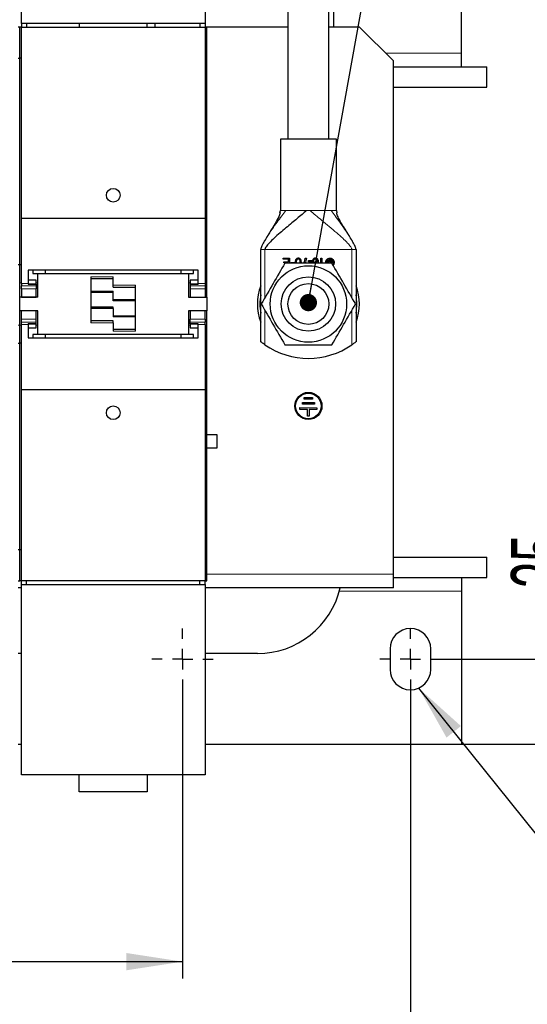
# Model space of a CAD drawing. Header units: millimetres. Extents: x 5 to 418, y 2 to 292.
# Tile 5 of 31: x 126 to 156, y 61 to 119. Entities that reach past the tile are written whole.
import ezdxf

# ---------------------------------------------------------------- set-up
doc = ezdxf.new("R2010")
doc.units = ezdxf.units.MM
doc.layers.add('SLD-0', color=7, linetype='Continuous')
doc.styles.add('SLDTEXTSTYLE0', font='TXT', dxfattribs={"width": 0.605})
doc.dimstyles.new('SLDDIMSTYLE0', dxfattribs={"dimtxt": 3.5, "dimasz": 3.302, "dimexe": 0, "dimexo": 0.0625, "dimgap": 0.875, "dimtad": 1, "dimlfac": 5, "dimrnd": 1e-09, "dimzin": 12, "dimdsep": 46, "dimtxsty": 'SLDTEXTSTYLE0', "dimsah": 1, "dimcen": 0.09, "dimadec": 0, "dimazin": 3, "dimtfac": 1, "dimtofl": 0, "dimtmove": 0, "dimatfit": 3, "dimfxl": 1, "dimfrac": 2, "dimtolj": 1, "dimtzin": 12, "dimarcsym": 0})
doc.dimstyles.new('SLDDIMSTYLE2', dxfattribs={"dimtxt": 3.5, "dimasz": 3.302, "dimexe": 0, "dimexo": 0.0625, "dimgap": 0.875, "dimtad": 1, "dimlfac": 5, "dimrnd": 1e-09, "dimzin": 12, "dimdsep": 46, "dimtxsty": 'SLDTEXTSTYLE0', "dimsah": 1, "dimcen": 0.09, "dimadec": 0, "dimazin": 3, "dimtfac": 1, "dimtmove": 0, "dimatfit": 0, "dimfxl": 1, "dimfrac": 2, "dimtolj": 1, "dimtzin": 12, "dimarcsym": 0})
doc.dimstyles.new('SLDDIMSTYLE3', dxfattribs={"dimtxt": 0.18, "dimasz": 3.302, "dimexe": 0, "dimexo": 0.0625, "dimgap": 0, "dimtad": 0, "dimtih": 1, "dimtoh": 1, "dimdec": 0, "dimrnd": 1e-09, "dimzin": 0, "dimdsep": 46, "dimtxsty": 'Standard', "dimsah": 1, "dimcen": 0.09, "dimadec": 0, "dimazin": 0, "dimtfac": 3.302, "dimtdec": 0, "dimtofl": 0, "dimtmove": 0, "dimatfit": 3, "dimfxl": 1, "dimfrac": 2, "dimtolj": 1, "dimtzin": 0, "dimarcsym": 0})
doc.dimstyles.new('SLDDIMSTYLE4', dxfattribs={"dimtxt": 0.18, "dimasz": 1.016, "dimexe": 0, "dimexo": 0.0625, "dimgap": 0, "dimtad": 0, "dimtih": 1, "dimtoh": 1, "dimdec": 0, "dimrnd": 1e-09, "dimzin": 0, "dimdsep": 46, "dimtxsty": 'Standard', "dimblk1": 'DOT', "dimblk2": 'DOT', "dimsah": 1, "dimcen": 0.09, "dimadec": 0, "dimazin": 0, "dimtfac": 1.016, "dimtdec": 0, "dimtofl": 0, "dimtmove": 0, "dimatfit": 3, "dimldrblk": 'DOT', "dimfxl": 1, "dimfrac": 2, "dimtolj": 1, "dimtzin": 0, "dimarcsym": 0})

# ---------------------------------------------------------------- blocks, each defined once
blk = doc.blocks.new('_D_6')
at = {"layer": 'SLD-0', "color": 7}
for p, q in [((72.267, 79.426), (72.267, 62.426)), ((135.467, 79.426), (135.467, 62.426)), ((72.267, 63.426), (135.467, 63.426))]:
    blk.add_line(p, q, dxfattribs=at)
for points in [[(72.267, 63.426), (75.569, 62.918), (75.569, 63.934)], [(135.467, 63.426), (132.165, 63.934), (132.165, 62.918)]]:
    blk.add_solid(points, dxfattribs=at)
at = {"layer": 'SLD-0', "color": 7, "insert": (99.856, 67.937), "char_height": 3.5, "attachment_point": 1, "style": 'SLDTEXTSTYLE0'}
blk.add_mtext('316', dxfattribs=at)
blk = doc.blocks.new('_D_7')
at = {"layer": 'SLD-0', "color": 7}
for p, q in [((58.867, 79.426), (58.867, 55.454)), ((148.867, 79.426), (148.867, 55.454)), ((58.867, 56.454), (148.867, 56.454))]:
    blk.add_line(p, q, dxfattribs=at)
for points in [[(58.867, 56.454), (62.169, 55.946), (62.169, 56.962)], [(148.867, 56.454), (145.565, 56.962), (145.565, 55.946)]]:
    blk.add_solid(points, dxfattribs=at)
at = {"layer": 'SLD-0', "color": 7, "insert": (99.856, 60.966), "char_height": 3.5, "attachment_point": 1, "style": 'SLDTEXTSTYLE0'}
blk.add_mtext('450', dxfattribs=at)
blk = doc.blocks.new('_D_8')
at = {"layer": 'SLD-0', "color": 7}
for p, q in [((150.667, 120.886), (166.083, 120.886)), ((165.083, 120.886), (165.083, 81.226)), ((150.667, 81.226), (166.083, 81.226))]:
    blk.add_line(p, q, dxfattribs=at)
for points in [[(165.083, 120.886), (164.575, 117.584), (165.591, 117.584)], [(165.083, 81.226), (165.591, 84.528), (164.575, 84.528)]]:
    blk.add_solid(points, dxfattribs=at)
at = {"layer": 'SLD-0', "color": 7, "insert": (160.571, 95.04), "char_height": 3.5, "attachment_point": 1, "rotation": 90, "style": 'SLDTEXTSTYLE0'}
blk.add_mtext('198,3', dxfattribs=at)
blk = doc.blocks.new('_D_9')
at = {"layer": 'SLD-0', "color": 7}
for p, q in [((159.296, 81.226), (159.296, 90.741)), ((150.667, 81.226), (160.296, 81.226)), ((159.296, 76.226), (159.296, 81.226)), ((151.867, 76.226), (160.296, 76.226)), ((159.296, 76.226), (159.296, 69.876))]:
    blk.add_line(p, q, dxfattribs=at)
for points in [[(159.296, 81.226), (159.804, 84.528), (158.788, 84.528)], [(159.296, 76.226), (158.788, 72.924), (159.804, 72.924)]]:
    blk.add_solid(points, dxfattribs=at)
at = {"layer": 'SLD-0', "color": 7, "insert": (154.784, 85.394), "char_height": 3.5, "attachment_point": 1, "rotation": 90, "style": 'SLDTEXTSTYLE0'}
blk.add_mtext('25', dxfattribs=at)
blk = doc.blocks.new('_Dot')
at = {"color": 0, "linetype": 'ByBlock', "lineweight": -2}
blk.add_line((-0.5, 0), (-1, 0), dxfattribs=at)
at = {"color": 0, "linetype": 'ByBlock', "const_width": 0.5}
blk.add_lwpolyline([(-0.25, 0, 1), (0.25, 0, 1)], format="xyb", close=True, dxfattribs=at)
blk = doc.blocks.new('SW_CENTERMARKSYMBOL_1')
at = {"layer": 'SLD-0', "color": 0}
for p, q in [((0, 1.2), (0, 1.8)), ((0, 0), (0, 0.6)), ((-1.2, 0), (-1.8, 0)), ((0, 0), (-0.6, 0)), ((0, 0), (0, -0.6)), ((0, 0), (0.6, 0)), ((1.2, 0), (1.8, 0)), ((0, -1.2), (0, -1.8))]:
    blk.add_line(p, q, dxfattribs=at)
blk = doc.blocks.new('SW_CENTERMARKSYMBOL_4')
at = {"layer": 'SLD-0', "color": 0}
for p, q in [((0, 1.2), (0, 1.8)), ((0, 0), (0, 0.6)), ((-1.2, 0), (-1.8, 0)), ((0, 0), (-0.6, 0)), ((0, 0), (0, -0.6)), ((0, 0), (0.6, 0)), ((1.2, 0), (1.8, 0)), ((0, -1.2), (0, -1.8))]:
    blk.add_line(p, q, dxfattribs=at)

msp = doc.modelspace()

# ---------------------------------------------------------------- linework, layer by layer
at = {"color": 7, "linetype": 'Continuous', "lineweight": 25}
for p, q in [((141.6666, 139.0215), (141.6666, 111.8257)), ((144.0666, 111.8257), (144.0666, 139.0215)), ((125.9866, 118.6257), (125.9866, 129.8257)), ((136.7866, 129.8257), (136.7866, 118.6257)), ((144.3666, 118.4257), (144.3666, 126.6557)), ((151.8666, 116.8857), (151.8666, 125.8857)), ((125.8866, 118.4257), (125.7866, 118.4257)), ((125.9866, 118.4257), (125.8866, 118.4257)), ((125.8866, 116.5957), (125.8866, 118.4257)), ((136.7866, 118.6257), (125.9866, 118.6257)), ((125.9866, 118.6257), (125.9866, 118.4257)), ((125.9866, 118.4257), (136.7866, 118.4257)), ((125.9866, 107.1853), (125.9866, 118.4257)), ((126.2866, 118.6257), (126.2866, 118.4257)), ((129.3866, 118.6257), (129.3866, 118.4257)), ((133.3866, 118.4257), (133.3866, 118.6257)), ((133.8593, 118.4257), (133.8593, 118.6257)), ((136.4866, 118.6257), (136.4866, 118.4257)), ((136.7866, 118.6257), (136.7866, 118.4257)), ((136.7866, 118.4257), (136.7866, 107.1853)), ((136.8866, 118.4257), (136.7866, 118.4257)), ((136.8866, 116.5957), (136.8866, 118.4257)), ((141.6666, 118.4257), (136.8866, 118.4257)), ((145.8666, 118.4257), (144.0666, 118.4257)), ((147.8666, 116.4257), (145.8666, 118.4257)), ((125.7866, 116.5957), (125.8866, 116.5957)), ((125.8866, 104.4279), (125.8866, 116.5957)), ((125.9866, 116.5957), (125.8866, 116.5957)), ((136.7866, 116.5957), (136.8866, 116.5957)), ((136.8866, 104.4279), (136.8866, 116.5957)), ((151.8666, 116.0857), (151.8666, 116.8857)), ((147.8666, 86.2257), (147.8666, 116.4257)), ((147.8666, 116.0857), (153.3666, 116.0857)), ((153.3666, 114.8857), (153.3666, 116.0857)), ((147.8666, 114.8857), (153.3666, 114.8857)), ((141.2166, 111.8257), (141.2166, 107.6257)), ((144.5166, 111.8257), (141.2166, 111.8257)), ((144.5166, 107.6257), (144.5166, 111.8257)), ((141.1902, 107.4967), (141.2166, 107.6257)), ((144.5166, 107.6257), (144.5444, 107.4971)), ((125.9866, 107.1853), (136.7866, 107.1853)), ((125.9866, 103.3389), (125.9866, 107.1853)), ((136.7866, 107.1853), (136.7866, 103.3389)), ((140.0666, 99.903), (140.0666, 105.3257)), ((145.6666, 105.3257), (145.6666, 99.903)), ((125.8866, 104.4279), (125.7866, 104.4279)), ((125.9866, 104.4279), (125.8866, 104.4279)), ((125.8866, 103.3793), (125.8866, 104.4279)), ((136.8866, 104.4279), (136.7866, 104.4279)), ((136.8866, 103.3793), (136.8866, 104.4279)), ((141.3866, 104.8266), (141.7601, 104.8266)), ((141.3866, 104.7675), (141.3866, 104.8266)), ((141.6938, 104.7675), (141.3866, 104.7675)), ((141.4167, 104.5976), (141.6938, 104.5976)), ((141.4167, 104.5385), (141.4167, 104.5976)), ((141.4484, 104.5385), (141.4167, 104.5385)), ((141.6938, 104.5976), (141.6938, 104.7675)), ((141.7601, 104.8266), (141.7601, 104.5257)), ((141.8273, 104.5257), (141.8273, 104.5628)), ((141.8273, 104.5628), (142.0736, 104.5628)), ((142.0736, 104.5628), (142.0736, 104.5257)), ((142.1121, 104.5257), (142.1071, 104.58)), ((142.3697, 104.58), (142.3655, 104.5257)), ((142.6605, 104.689), (142.6841, 104.8266)), ((142.6841, 104.8266), (142.7473, 104.8266)), ((142.872, 104.6764), (143.061, 104.6764)), ((142.872, 104.6147), (142.872, 104.6764)), ((143.061, 104.6147), (142.872, 104.6147)), ((143.061, 104.6764), (143.061, 104.6147)), ((143.4448, 104.5926), (143.4376, 104.5257)), ((143.5995, 104.8266), (143.6608, 104.8266)), ((143.5995, 104.5257), (143.5995, 104.8266)), ((143.6608, 104.8266), (143.6608, 104.5257)), ((143.965, 104.5602), (144.0288, 104.7594)), ((144.015, 104.5602), (143.965, 104.5602)), ((144.0609, 104.7038), (144.0265, 104.5964)), ((144.0265, 104.5964), (144.0702, 104.5964)), ((144.0288, 104.7594), (144.0881, 104.7814)), ((144.0702, 104.5964), (144.0381, 104.5087)), ((144.1025, 104.5257), (144.0609, 104.7038)), ((144.0881, 104.7814), (144.1329, 104.602)), ((144.1329, 104.602), (144.1795, 104.7814)), ((144.2027, 104.7001), (144.1601, 104.5257)), ((144.1795, 104.7814), (144.234, 104.762)), ((144.1877, 104.5964), (144.2254, 104.5964)), ((144.1971, 104.5538), (144.1877, 104.5964)), ((144.237, 104.5538), (144.1971, 104.5538)), ((144.2254, 104.5964), (144.2027, 104.7001)), ((144.234, 104.762), (144.2887, 104.5465)), ((136.3866, 104.1263), (126.3866, 104.1263)), ((126.3866, 104.1263), (126.3866, 103.3389)), ((126.6566, 104.1263), (126.6566, 103.9257)), ((126.6566, 103.9257), (126.9566, 103.9257)), ((126.9566, 102.5257), (126.9566, 103.9257)), ((126.9566, 103.9257), (135.8166, 103.9257)), ((127.3866, 104.1263), (127.3866, 103.9257)), ((130.0666, 103.7257), (130.0666, 101.0257)), ((131.3866, 103.2257), (131.3866, 103.7257)), ((135.3866, 103.9257), (135.3866, 104.1263)), ((135.8166, 103.9257), (135.8166, 102.5257)), ((135.8166, 103.9257), (136.1166, 103.9257)), ((136.1166, 103.9257), (136.1166, 104.1263)), ((136.3866, 103.3389), (136.3866, 104.1263)), ((125.8866, 102.5257), (125.8866, 103.3793)), ((125.9866, 103.3389), (125.9866, 103.1975)), ((125.9866, 103.0257), (125.9866, 103.1975)), ((126.8566, 103.5207), (126.3866, 103.5207)), ((126.3866, 103.3389), (126.3866, 103.2881)), ((126.3866, 103.3053), (126.8566, 103.3053)), ((126.3866, 103.2881), (126.8566, 103.2881)), ((126.8566, 103.3053), (126.8566, 103.5207)), ((126.8566, 103.2881), (126.8566, 103.3053)), ((126.8566, 103.2881), (126.8566, 103.1975)), ((126.8566, 103.1975), (126.8566, 103.0257)), ((130.0666, 103.6257), (131.3866, 103.6257)), ((131.3866, 103.1257), (131.3866, 103.2257)), ((132.7066, 100.5257), (132.7066, 103.2257)), ((136.3866, 103.5207), (135.9166, 103.5207)), ((135.9166, 103.5207), (135.9166, 103.3053)), ((135.9166, 103.3053), (135.9166, 103.2881)), ((135.9166, 103.3053), (136.3866, 103.3053)), ((135.9166, 103.2881), (135.9166, 103.1975)), ((135.9166, 103.2881), (136.3866, 103.2881)), ((135.9166, 103.1975), (135.9166, 103.0257)), ((136.3866, 103.3389), (136.3866, 103.2881)), ((136.7866, 103.3389), (136.7866, 103.1975)), ((136.7866, 103.1975), (136.7866, 103.0257)), ((136.8866, 102.5257), (136.8866, 103.3793)), ((125.9866, 103.0257), (125.9866, 102.5307)), ((126.8566, 102.5307), (126.8566, 103.0257)), ((130.0666, 102.8157), (131.3866, 102.8157)), ((131.3866, 103.1257), (132.7066, 103.1257)), ((131.3866, 102.3822), (131.3866, 102.8822)), ((135.9166, 103.0257), (135.9166, 102.5307)), ((136.7866, 103.0257), (136.7866, 102.5307)), ((126.9566, 102.5257), (125.8866, 102.5257)), ((125.8866, 101.7257), (125.8866, 102.5257)), ((125.9866, 102.5307), (126.8566, 102.5307)), ((131.3866, 102.3631), (131.3866, 102.3822)), ((131.3866, 102.3157), (131.3866, 102.3631)), ((132.7066, 102.3157), (131.3866, 102.3157)), ((135.8166, 102.5257), (136.8866, 102.5257)), ((135.9166, 102.5307), (136.7866, 102.5307)), ((136.8866, 102.5257), (136.8866, 101.7257)), ((126.9566, 101.7257), (125.8866, 101.7257)), ((125.8866, 100.8722), (125.8866, 101.7257)), ((126.8566, 101.7207), (125.9866, 101.7207)), ((125.9866, 101.2257), (125.9866, 101.7207)), ((126.8566, 101.2257), (126.8566, 101.7207)), ((126.9566, 100.3257), (126.9566, 101.7257)), ((131.3866, 101.9357), (130.0666, 101.9357)), ((131.3866, 101.8884), (131.3866, 101.9357)), ((131.3866, 101.8693), (131.3866, 101.8884)), ((131.3866, 101.8693), (131.3866, 101.3693)), ((131.3866, 101.4357), (132.7066, 101.4357)), ((136.8866, 101.7257), (135.8166, 101.7257)), ((135.8166, 101.7257), (135.8166, 100.3257)), ((136.7866, 101.7207), (135.9166, 101.7207)), ((135.9166, 101.7207), (135.9166, 101.2257)), ((136.7866, 101.2257), (136.7866, 101.7207)), ((136.8866, 100.8722), (136.8866, 101.7257)), ((125.8866, 99.8236), (125.8866, 100.8722)), ((125.9866, 101.054), (125.9866, 101.2257)), ((125.9866, 100.9126), (125.9866, 101.054)), ((125.9866, 97.0662), (125.9866, 100.9126)), ((126.8566, 100.9634), (126.3866, 100.9634)), ((126.3866, 100.9126), (126.3866, 100.9634)), ((126.8566, 100.9462), (126.3866, 100.9462)), ((126.3866, 100.9126), (126.3866, 100.1252)), ((126.8566, 101.054), (126.8566, 101.2257)), ((126.8566, 100.9634), (126.8566, 101.054)), ((126.8566, 100.9462), (126.8566, 100.9634)), ((126.8566, 100.7307), (126.8566, 100.9462)), ((131.3866, 101.1257), (130.0666, 101.1257)), ((131.3866, 101.0257), (131.3866, 101.1257)), ((131.3866, 101.0257), (131.3866, 100.5257)), ((135.9166, 101.054), (135.9166, 101.2257)), ((135.9166, 100.9634), (135.9166, 101.054)), ((136.3866, 100.9634), (135.9166, 100.9634)), ((135.9166, 100.9634), (135.9166, 100.9462)), ((136.3866, 100.9462), (135.9166, 100.9462)), ((135.9166, 100.9462), (135.9166, 100.7307)), ((136.3866, 100.9126), (136.3866, 100.9634)), ((136.3866, 100.1252), (136.3866, 100.9126)), ((136.7866, 101.2257), (136.7866, 101.054)), ((136.7866, 100.9126), (136.7866, 101.054)), ((136.7866, 100.9126), (136.7866, 97.0662)), ((136.8866, 99.8236), (136.8866, 100.8722)), ((126.3866, 100.7307), (126.8566, 100.7307)), ((126.9566, 100.3257), (126.6566, 100.3257)), ((126.6566, 100.3257), (126.6566, 100.1252)), ((135.8166, 100.3257), (126.9566, 100.3257)), ((127.3866, 100.3257), (127.3866, 100.1252)), ((132.7066, 100.6257), (131.3866, 100.6257)), ((135.3866, 100.1252), (135.3866, 100.3257)), ((136.1166, 100.3257), (135.8166, 100.3257)), ((135.9166, 100.7307), (136.3866, 100.7307)), ((136.1166, 100.1252), (136.1166, 100.3257)), ((125.7866, 99.8236), (125.8866, 99.8236)), ((125.8866, 87.6557), (125.8866, 99.8236)), ((125.9866, 99.8236), (125.8866, 99.8236)), ((126.3866, 100.1252), (136.3866, 100.1252)), ((136.7866, 99.8236), (136.8866, 99.8236)), ((136.8866, 87.6557), (136.8866, 99.8236)), ((136.7866, 97.0662), (125.9866, 97.0662)), ((125.9866, 85.8257), (125.9866, 97.0662)), ((136.7866, 97.0662), (136.7866, 85.8257)), ((142.5168, 96.2264), (142.517, 96.3264)), ((143.2168, 96.2251), (142.5168, 96.2264)), ((142.517, 96.3264), (143.217, 96.3251)), ((142.6173, 96.5262), (142.6175, 96.6262)), ((143.1173, 96.5253), (142.6173, 96.5262)), ((142.6175, 96.6262), (143.1175, 96.6253)), ((143.1175, 96.6253), (143.1173, 96.5253)), ((143.217, 96.3251), (143.2168, 96.2251)), ((142.3663, 95.9266), (142.3665, 96.0266)), ((142.8163, 95.9258), (142.3663, 95.9266)), ((142.3665, 96.0266), (143.3665, 96.0249)), ((142.8156, 95.5258), (142.8163, 95.9258)), ((142.9163, 95.9257), (142.9156, 95.5257)), ((143.3663, 95.9249), (142.9163, 95.9257)), ((143.3665, 96.0249), (143.3663, 95.9249)), ((142.9156, 95.5257), (142.8156, 95.5258)), ((137.4966, 94.4237), (136.8866, 94.4237)), ((137.4966, 93.6677), (137.4966, 94.4237)), ((136.8866, 93.6677), (137.4966, 93.6677)), ((125.8866, 87.6557), (125.7866, 87.6557)), ((125.9866, 87.6557), (125.8866, 87.6557)), ((125.8866, 85.8257), (125.8866, 87.6557)), ((136.8866, 87.6557), (136.7866, 87.6557)), ((136.8866, 85.8257), (136.8866, 87.6557)), ((147.8666, 87.2257), (153.3666, 87.2257)), ((153.3666, 86.0257), (153.3666, 87.2257)), ((125.7866, 85.8257), (125.8866, 85.8257)), ((125.9866, 85.8257), (125.8866, 85.8257)), ((136.7866, 85.8257), (125.9866, 85.8257)), ((125.9866, 85.6257), (125.9866, 85.8257)), ((126.2866, 85.6257), (126.2866, 85.8257)), ((136.4866, 85.6257), (136.4866, 85.8257)), ((136.7866, 85.6257), (136.7866, 85.8257)), ((136.7866, 85.8257), (136.8866, 85.8257)), ((147.8666, 85.4257), (147.8666, 86.2257)), ((147.8666, 86.0257), (153.3666, 86.0257)), ((151.8666, 86.0257), (151.8666, 85.2257)), ((125.9866, 85.4257), (125.7866, 85.4257)), ((125.9866, 85.6257), (136.7866, 85.6257)), ((125.9866, 74.4257), (125.9866, 85.6257)), ((136.7866, 85.6257), (136.7866, 74.4257)), ((147.8666, 85.4257), (136.7866, 85.4257)), ((151.8666, 85.2257), (151.8666, 76.2257)), ((147.6666, 81.8257), (147.6666, 80.6257)), ((150.0666, 80.6257), (150.0666, 81.8257)), ((125.9866, 81.5557), (125.7866, 81.5557)), ((139.8666, 81.5557), (136.7866, 81.5557)), ((125.7866, 76.2257), (125.9866, 76.2257)), ((136.7866, 76.2257), (151.8666, 76.2257)), ((136.7866, 74.4257), (125.9866, 74.4257)), ((129.3866, 73.4257), (129.3866, 74.4257)), ((133.3866, 74.4257), (133.3866, 73.4257)), ((133.3866, 73.4257), (129.3866, 73.4257))]:
    msp.add_line(p, q, dxfattribs=at)
at = {"color": 7, "linetype": 'Continuous', "lineweight": 18}
for p, q in [((151.8666, 116.8857), (147.4066, 116.8857)), ((141.5318, 107.6257), (141.6257, 107.6257)), ((142.763, 107.6257), (142.9702, 107.6257)), ((144.1076, 107.6257), (144.2015, 107.6257)), ((145.4266, 105.3257), (140.3066, 105.3257)), ((140.3066, 105.3257), (140.3066, 102.4917)), ((145.4266, 102.4917), (145.4266, 105.3257)), ((131.3866, 103.7257), (130.0666, 103.7257)), ((125.9866, 103.3793), (125.8866, 103.3793)), ((126.3866, 103.3389), (125.9866, 103.3389)), ((126.8566, 103.1975), (125.9866, 103.1975)), ((126.9566, 103.3793), (126.8566, 103.3793)), ((132.7066, 103.2257), (131.3866, 103.2257)), ((135.8166, 103.3793), (135.9166, 103.3793)), ((135.9166, 103.1975), (136.7866, 103.1975)), ((136.7866, 103.3389), (136.3866, 103.3389)), ((136.7866, 103.3793), (136.8866, 103.3793)), ((126.8566, 103.0257), (125.9866, 103.0257)), ((131.3866, 102.8822), (130.0666, 102.8822)), ((130.0666, 102.8631), (131.3866, 102.8631)), ((136.7866, 103.0257), (135.9166, 103.0257)), ((132.7066, 102.3822), (131.3866, 102.3822)), ((131.3866, 102.3631), (132.7066, 102.3631)), ((131.3866, 101.8884), (130.0666, 101.8884)), ((130.0666, 101.8693), (131.3866, 101.8693)), ((140.3066, 101.7598), (140.3066, 99.7249)), ((145.4266, 99.7249), (145.4266, 101.7598)), ((125.8866, 100.8722), (125.7866, 100.8722)), ((125.9866, 100.8722), (125.8866, 100.8722)), ((125.9866, 101.2257), (126.8566, 101.2257)), ((126.8566, 101.054), (125.9866, 101.054)), ((125.9866, 100.9126), (126.3866, 100.9126)), ((126.9566, 100.8722), (126.8566, 100.8722)), ((130.0666, 101.0257), (131.3866, 101.0257)), ((132.7066, 101.3884), (131.3866, 101.3884)), ((131.3866, 101.3693), (132.7066, 101.3693)), ((135.9166, 100.8722), (135.8166, 100.8722)), ((135.9166, 101.2257), (136.7866, 101.2257)), ((135.9166, 101.054), (136.7866, 101.054)), ((136.3866, 100.9126), (136.7866, 100.9126)), ((136.8866, 100.8722), (136.7866, 100.8722)), ((131.3866, 100.5257), (132.7066, 100.5257)), ((147.8666, 86.2257), (136.8866, 86.2257)), ((144.6865, 85.2257), (151.8666, 85.2257))]:
    msp.add_line(p, q, dxfattribs=at)
at = {"color": 7, "linetype": 'Continuous', "lineweight": 25}
for centre, radius in [((131.3866, 108.5267), 0.4), ((142.8666, 102.1257), 2.25), ((142.8666, 102.1257), 1.6), ((142.8666, 102.1257), 1.2), ((142.8666, 96.1257), 0.8), ((142.8666, 96.1257), 0.75), ((131.3866, 95.7247), 0.4)]:
    msp.add_circle(centre, radius, dxfattribs=at)
for centre, radius, start, end in [((142.8666, 102.1257), 3, 158.96053, 201.03947), ((142.8666, 102.1257), 3, 338.96053, 21.03947), ((142.8666, 102.1257), 2.85, 169.251764, 190.748236), ((142.8666, 102.1257), 2.85, 349.251764, 10.748236), ((142.8666, 103.4257), 4.5, 235.327219, 304.672781), ((139.8666, 86.5557), 5, 270, 346.938311), ((148.8666, 81.8257), 1.2, 0, 180), ((148.8666, 80.6257), 1.2, 180, 0)]:
    msp.add_arc(centre, radius, start, end, dxfattribs=at)
at = {"color": 7, "linetype": 'Continuous', "lineweight": 18}
for points, knots in [([(140.0666, 105.3257), (140.0674, 105.3379), (140.0692, 105.3656), (140.0797, 105.4078), (140.1049, 105.4861), (140.1811, 105.6546), (140.3216, 105.9009), (140.5197, 106.2124), (140.756, 106.5604), (141.0176, 106.9288), (141.2783, 107.2853), (141.4535, 107.5207), (141.5318, 107.6257)], [0, 0, 0, 0, 0.0097714, 0.0222223, 0.03767, 0.0858693, 0.208084, 0.3462287, 0.4999402, 0.6871451, 0.8603328, 1, 1, 1, 1]), ([(145.4266, 105.3257), (145.426, 105.3342), (145.4247, 105.3531), (145.4162, 105.3805), (145.3958, 105.4298), (145.3176, 105.5543), (145.1467, 105.7447), (144.8742, 106.0088), (144.5204, 106.322), (144.1114, 106.668), (143.6963, 107.0129), (143.3193, 107.3255), (143.0786, 107.5326), (142.9702, 107.6257)], [0, 0, 0, 0, 0.0055094, 0.0123854, 0.0209664, 0.0483404, 0.1451222, 0.2790763, 0.4352218, 0.6178952, 0.789429, 0.9052878, 1, 1, 1, 1]), ([(145.6666, 105.3257), (145.6659, 105.3379), (145.6641, 105.3656), (145.6535, 105.4078), (145.6284, 105.4861), (145.5522, 105.6546), (145.4117, 105.9009), (145.2136, 106.2124), (144.9772, 106.5604), (144.7156, 106.9288), (144.455, 107.2853), (144.2797, 107.5207), (144.2015, 107.6257)], [0, 0, 0, 0, 0.0097714, 0.0222223, 0.03767, 0.0858693, 0.208084, 0.3462287, 0.4999402, 0.6871451, 0.8603328, 1, 1, 1, 1])]:
    msp.add_open_spline(points, degree=3, knots=knots, dxfattribs=at)
at = {"color": 7, "linetype": 'Continuous', "lineweight": 25}
for points, knots in [([(141.2037, 107.495), (141.1928, 107.4551), (141.1698, 107.3713), (141.0747, 107.1444), (140.8974, 106.834), (140.6169, 106.3855), (140.3543, 105.9671), (140.1615, 105.6185), (140.0932, 105.4528), (140.0706, 105.3759), (140.0679, 105.3411), (140.0666, 105.3257)], [0, 0, 0, 0, 0.0415711, 0.0874437, 0.2541552, 0.4542856, 0.7708123, 0.9116582, 0.9642781, 0.9843338, 1, 1, 1, 1]), ([(142.763, 107.6257), (142.6723, 107.5475), (142.4733, 107.376), (142.1864, 107.1369), (141.868, 106.8723), (141.5335, 106.5937), (141.1837, 106.2962), (140.8593, 106.0087), (140.5863, 105.745), (140.4126, 105.5496), (140.3318, 105.4219), (140.3129, 105.3675), (140.3078, 105.3464), (140.307, 105.3322), (140.3066, 105.3257)], [0, 0, 0, 0, 0.0791361, 0.1734899, 0.2816984, 0.4211376, 0.5649181, 0.7210234, 0.854943, 0.9516998, 0.9847378, 0.9907431, 0.9957578, 1, 1, 1, 1]), ([(145.6666, 105.3257), (145.6654, 105.341), (145.6615, 105.3872), (145.6361, 105.4618), (145.5679, 105.6266), (145.4376, 105.8608), (145.2588, 106.1591), (145.0758, 106.4504), (144.9056, 106.7229), (144.7509, 106.9802), (144.6361, 107.198), (144.5636, 107.3714), (144.5405, 107.4552), (144.5296, 107.495)], [0, 0, 0, 0, 0.01566535, 0.04736355, 0.08834644, 0.22922034, 0.39009956, 0.54579741, 0.68234966, 0.80603384, 0.91266234, 0.95847071, 1, 1, 1, 1]), ([(141.481, 104.5257), (141.2523, 104.1296), (140.7904, 103.3297), (140.3285, 102.5296), (140.0954, 102.1257)], [0, 0, 0, 0, 0.4952157, 1, 1, 1, 1]), ([(144.2523, 104.5257), (143.7949, 104.5257), (142.8712, 104.5257), (141.9473, 104.5257), (141.481, 104.5257)], [0, 0, 0, 0, 0.49521567, 1, 1, 1, 1]), ([(142.1071, 104.58), (142.1085, 104.6244), (142.1104, 104.688), (142.1411, 104.7649), (142.175, 104.8064), (142.2177, 104.8294), (142.2493, 104.8347), (142.2667, 104.8349), (142.2698, 104.835)], [0, 0, 0, 0, 0.3873168, 0.5537488, 0.7216072, 0.8471786, 0.9721904, 1, 1, 1, 1]), ([(142.1704, 104.58), (142.1709, 104.6202), (142.1717, 104.6748), (142.1927, 104.7386), (142.216, 104.7652), (142.2417, 104.7819), (142.2603, 104.7837), (142.2698, 104.7847)], [0, 0, 0, 0, 0.4746755, 0.6453756, 0.7815818, 0.8874488, 1, 1, 1, 1]), ([(142.2698, 104.835), (142.2813, 104.8344), (142.3035, 104.8334), (142.3346, 104.8233), (142.3621, 104.8071), (142.3762, 104.7914), (142.3834, 104.7835)], [0, 0, 0, 0, 0.2666076, 0.5133721, 0.7531775, 1, 1, 1, 1]), ([(142.2698, 104.7847), (142.2787, 104.7839), (142.2964, 104.7823), (142.3225, 104.7669), (142.3449, 104.7422), (142.3688, 104.6788), (142.3693, 104.6234), (142.3697, 104.58)], [0, 0, 0, 0, 0.1039968, 0.2081288, 0.3506252, 0.4910407, 1, 1, 1, 1]), ([(142.3834, 104.7835), (142.3912, 104.7717), (142.4079, 104.7463), (142.429, 104.6778), (142.4313, 104.6208), (142.4329, 104.58)], [0, 0, 0, 0, 0.1988159, 0.4271345, 1, 1, 1, 1]), ([(142.5926, 104.5257), (142.5955, 104.5307), (142.6256, 104.5815), (142.6439, 104.638), (142.6605, 104.689)], [0, 0, 0, 0, 0.0980198, 1, 1, 1, 1]), ([(142.7473, 104.8266), (142.7391, 104.7697), (142.7247, 104.6703), (142.6895, 104.569), (142.663, 104.5295), (142.6605, 104.5257)], [0, 0, 0, 0, 0.5475768, 0.9573785, 1, 1, 1, 1]), ([(143.1143, 104.6642), (143.1168, 104.6881), (143.1214, 104.7339), (143.155, 104.7884), (143.1987, 104.8211), (143.238, 104.8336), (143.2625, 104.8346), (143.271, 104.835)], [0, 0, 0, 0, 0.2763498, 0.5302985, 0.7158801, 0.9013141, 1, 1, 1, 1]), ([(143.1864, 104.5257), (143.182, 104.528), (143.1638, 104.5373), (143.1389, 104.5676), (143.1173, 104.6131), (143.1153, 104.6475), (143.1143, 104.6642)], [0, 0, 0, 0, 0.0902238, 0.3733407, 0.6959056, 1, 1, 1, 1]), ([(143.1776, 104.6681), (143.1789, 104.6864), (143.181, 104.7166), (143.2028, 104.7532), (143.2282, 104.7748), (143.2533, 104.7838), (143.2675, 104.7844), (143.2725, 104.7847)], [0, 0, 0, 0, 0.3244792, 0.5342478, 0.7441604, 0.9112623, 1, 1, 1, 1]), ([(143.2748, 104.5564), (143.2639, 104.5572), (143.2422, 104.559), (143.2142, 104.5754), (143.1932, 104.5992), (143.1797, 104.6308), (143.1783, 104.6548), (143.1776, 104.6681)], [0, 0, 0, 0, 0.1947944, 0.3907489, 0.5678704, 0.7620471, 1, 1, 1, 1]), ([(143.271, 104.835), (143.2899, 104.8335), (143.328, 104.8305), (143.3768, 104.8019), (143.4158, 104.7573), (143.4413, 104.6855), (143.4434, 104.6278), (143.4448, 104.5926)], [0, 0, 0, 0, 0.1676961, 0.3364423, 0.4878358, 0.6873697, 1, 1, 1, 1]), ([(143.2725, 104.7847), (143.2829, 104.7836), (143.3038, 104.7814), (143.3323, 104.7651), (143.3567, 104.7376), (143.3716, 104.7022), (143.3734, 104.6759), (143.3742, 104.6646)], [0, 0, 0, 0, 0.17907506, 0.35768168, 0.54870001, 0.80578333, 1, 1, 1, 1]), ([(143.3742, 104.6646), (143.373, 104.6492), (143.3708, 104.6224), (143.3506, 104.5895), (143.3245, 104.5673), (143.2973, 104.5573), (143.2803, 104.5566), (143.2748, 104.5564)], [0, 0, 0, 0, 0.28003928, 0.48480395, 0.6892502, 0.89911405, 1, 1, 1, 1]), ([(143.884, 104.5766), (143.8863, 104.6043), (143.891, 104.6599), (143.9336, 104.7325), (143.9959, 104.7911), (144.0671, 104.8229), (144.1159, 104.8256), (144.134, 104.8266)], [0, 0, 0, 0, 0.2109646, 0.4226457, 0.6267592, 0.8613387, 1, 1, 1, 1]), ([(143.9249, 104.5257), (143.9243, 104.5272), (143.9173, 104.5429), (143.9178, 104.5606), (143.9183, 104.5766)], [0, 0, 0, 0, 0.0939803, 1, 1, 1, 1]), ([(143.9183, 104.5766), (143.9203, 104.6005), (143.9244, 104.6484), (143.9611, 104.7111), (144.0149, 104.7616), (144.0763, 104.7891), (144.1184, 104.7914), (144.134, 104.7923)], [0, 0, 0, 0, 0.2109439, 0.4226053, 0.6266696, 0.861355, 1, 1, 1, 1]), ([(144.134, 104.8266), (144.1618, 104.8243), (144.2174, 104.8196), (144.2902, 104.7769), (144.3487, 104.7146), (144.3804, 104.6434), (144.383, 104.5948), (144.384, 104.5766)], [0, 0, 0, 0, 0.2113094, 0.4233425, 0.6276605, 0.8610576, 1, 1, 1, 1]), ([(144.134, 104.7923), (144.158, 104.7903), (144.206, 104.7862), (144.2688, 104.7494), (144.3192, 104.6956), (144.3465, 104.6343), (144.3488, 104.5923), (144.3497, 104.5766)], [0, 0, 0, 0, 0.2113434, 0.4234129, 0.6277139, 0.8610297, 1, 1, 1, 1]), ([(145.6379, 102.1257), (145.4092, 102.5219), (144.9474, 103.3218), (144.4854, 104.1219), (144.2523, 104.5257)], [0, 0, 0, 0, 0.4952157, 1, 1, 1, 1]), ([(144.384, 104.5766), (144.3814, 104.5492), (144.3762, 104.4943), (144.3476, 104.437), (144.3227, 104.4149), (144.3185, 104.4111)], [0, 0, 0, 0, 0.452671, 0.9067954, 1, 1, 1, 1]), ([(144.3497, 104.5766), (144.3487, 104.5522), (144.3472, 104.5176), (144.3293, 104.4887), (144.324, 104.4802)], [0, 0, 0, 0, 0.7044914, 1, 1, 1, 1]), ([(140.0954, 102.1257), (140.3241, 101.7296), (140.7859, 100.9297), (141.2478, 100.1296), (141.481, 99.7257)], [0, 0, 0, 0, 0.4952157, 1, 1, 1, 1]), ([(144.2523, 99.7257), (144.481, 100.1219), (144.9428, 100.9218), (145.4048, 101.7219), (145.6379, 102.1257)], [0, 0, 0, 0, 0.4952157, 1, 1, 1, 1]), ([(140.3066, 99.7249), (140.2733, 99.7483), (140.2074, 99.7947), (140.1314, 99.8522), (140.084, 99.8892), (140.0678, 99.9021), (140.0668, 99.9028), (140.0666, 99.903)], [0, 0, 0, 0, 0.2889659, 0.5712824, 0.7593154, 0.9486095, 1, 1, 1, 1]), ([(141.481, 99.7257), (141.9384, 99.7257), (142.8621, 99.7257), (143.7859, 99.7257), (144.2523, 99.7257)], [0, 0, 0, 0, 0.4952157, 1, 1, 1, 1]), ([(145.6666, 99.903), (145.6647, 99.9014), (145.6608, 99.8983), (145.6316, 99.8753), (145.5869, 99.8408), (145.522, 99.7923), (145.4646, 99.7512), (145.431, 99.7279), (145.4266, 99.7249)], [0, 0, 0, 0, 0.1618768, 0.3231749, 0.4978016, 0.7091882, 0.9622475, 1, 1, 1, 1])]:
    msp.add_open_spline(points, degree=3, knots=knots, dxfattribs=at)
at = {"color": 7, "linetype": 'Continuous', "lineweight": 18}
for points in [[(141.2166, 107.6257), (141.2308, 107.6257), (141.259, 107.6257), (141.4408, 107.6257), (141.5318, 107.6257)], [(141.6257, 107.6257), (141.7018, 107.6257), (141.854, 107.6257), (142.1344, 107.6257), (142.4395, 107.6257), (142.6552, 107.6257), (142.763, 107.6257)], [(142.9702, 107.6257), (143.0781, 107.6257), (143.2938, 107.6257), (143.5989, 107.6257), (143.8793, 107.6257), (144.0315, 107.6257), (144.1076, 107.6257)], [(144.2015, 107.6257), (144.2924, 107.6257), (144.4743, 107.6257), (144.5025, 107.6257), (144.5166, 107.6257)], [(140.0919, 105.3257), (140.0846, 105.3257), (140.0699, 105.3257), (140.0677, 105.3257), (140.0666, 105.3257)], [(140.3066, 105.3257), (140.2845, 105.3257), (140.2401, 105.3257), (140.179, 105.3257), (140.1264, 105.3257), (140.1034, 105.3257), (140.0919, 105.3257)], [(145.6413, 105.3257), (145.6299, 105.3257), (145.6069, 105.3257), (145.5543, 105.3257), (145.4931, 105.3257), (145.4488, 105.3257), (145.4266, 105.3257)], [(145.6666, 105.3257), (145.6655, 105.3257), (145.6633, 105.3257), (145.6487, 105.3257), (145.6413, 105.3257)]]:
    msp.add_open_spline(points, degree=3, dxfattribs=at)

# ---------------------------------------------------------------- block references
at = {"layer": 'SLD-0', "color": 7}
for name, p in [('SW_CENTERMARKSYMBOL_1', (135.4666, 81.2257)), ('SW_CENTERMARKSYMBOL_4', (148.8666, 81.2257))]:
    msp.add_blockref(name, p, dxfattribs=at)

# ---------------------------------------------------------------- dimensions: what is measured, and where the dimension line sits
for base, p1, dimstyle, picture, middle in [((165.0831, 81.2257), (150.6666, 120.8857), 'SLDDIMSTYLE0', '_D_8', (165.0831, 101.0557)), ((159.2958, 81.2257), (151.8666, 76.2257), 'SLDDIMSTYLE2', '_D_9', (159.2958, 88.0674))]:
    dim = msp.add_linear_dim(base=base, p1=p1, p2=(150.6666, 81.2257), angle=90, dimstyle=dimstyle, dxfattribs=at)
    dim.commit()
    dim.dimension.update_dxf_attribs({"geometry": picture, "text_midpoint": middle, "dimtype": 160})
for base, p1, p2, picture, middle in [((148.8666, 56.4544), (58.8666, 79.4257), (148.8666, 79.4257), '_D_7', (103.8666, 56.4544)), ((135.4666, 63.4257), (72.2666, 79.4257), (135.4666, 79.4257), '_D_6', (103.8666, 63.4257))]:
    dim = msp.add_linear_dim(base=base, p1=p1, p2=p2, dimstyle='SLDDIMSTYLE0', dxfattribs=at)
    dim.commit()
    dim.dimension.update_dxf_attribs({"geometry": picture, "text_midpoint": middle, "dimtype": 160})

# ---------------------------------------------------------------- leaders
at = {"layer": 'SLD-0'}
for points, dimstyle in [([(142.8651, 102.2084), (148.1308, 131.4223)], 'SLDDIMSTYLE4'), ([(149.3504, 79.5276), (162.9381, 62.5582)], 'SLDDIMSTYLE3')]:
    msp.add_leader(points, dimstyle=dimstyle, dxfattribs=at)

doc.saveas('drawing.dxf')
